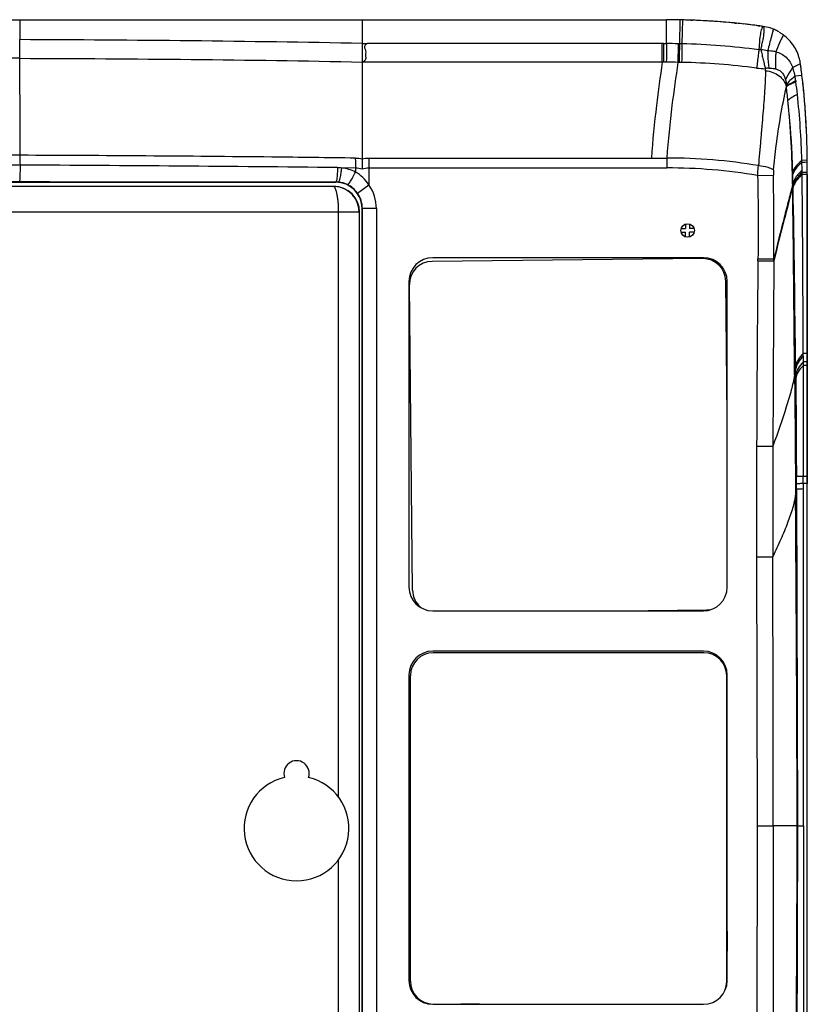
# Model space of a CAD drawing. Header units: millimetres. Extents: x 479 to 927, y 26 to 485.
# Tile 4 of 4: x 703 to 927, y 205 to 485. Entities that reach past the tile are written whole.
import ezdxf

# ---------------------------------------------------------------- set-up
doc = ezdxf.new("R2010")
doc.units = ezdxf.units.MM
doc.header["$LTSCALE"] = 30.734
doc.layers.get('0').update_dxf_attribs({"linetype": 'CONTINUOUS'})

msp = doc.modelspace()

# ---------------------------------------------------------------- linework, layer by layer
at = {"color": 6, "linetype": 'Continuous'}
for p, q in [((519.92, 485.45), (702.87, 485.45)), ((702.87, 485.45), (702.87, 485.32)), ((702.87, 485.45), (886.86, 485.45)), ((702.87, 485.45), (735.4, 485.45)), ((702.87, 485.32), (702.87, 479.77)), ((767.87, 485.45), (800.26, 485.45)), ((800.26, 485.45), (800.27, 478.7)), ((886.87, 478.64), (886.86, 485.45)), ((890.67, 485.41), (890.54, 478.6)), ((891.41, 485.4), (891.25, 478.59)), ((893.77, 485.33), (894.26, 485.31)), ((893.77, 485.3), (894.26, 485.28)), ((906.2, 484.51), (906.75, 484.45)), ((912.86, 483.73), (913.43, 483.66)), ((912.87, 483.75), (913.43, 483.67)), ((890.59, 481.18), (890.54, 478.6)), ((914.2, 479.26), (914.19, 479.22)), ((885.66, 478.65), (801.68, 478.65)), ((885.65, 473.34), (885.66, 478.65)), ((886.03, 478.64), (886.87, 478.64)), ((890.54, 478.6), (890.17, 478.61)), ((918.15, 476.77), (917.97, 476.34)), ((885.65, 473.34), (800.26, 473.38)), ((890.47, 473.31), (890.11, 473.31)), ((925.14, 471.62), (925.12, 471.8)), ((925.4, 469.6), (923.46, 469.35)), ((925.28, 470.6), (925.25, 470.78)), ((925.28, 470.6), (925.26, 470.7)), ((925.4, 469.6), (925.39, 469.69)), ((926.64, 454.53), (926.62, 454.77)), ((926.65, 454.76), (926.63, 455.13)), ((926.66, 454.52), (926.65, 454.76)), ((802.17, 446.05), (886.96, 446.06)), ((802.17, 446.05), (802.17, 438.45)), ((886.96, 446.06), (886.96, 443.27)), ((926.87, 441.43), (926.86, 446.9)), ((798.4, 443.27), (794.49, 443.22)), ((798.4, 443.27), (798.4, 442.08)), ((802.17, 443.28), (886.96, 443.27)), ((926.87, 445.45), (925.38, 445.41)), ((926.22, 444.84), (925.39, 444.82)), ((926.87, 444.86), (926.22, 444.84)), ((926.87, 441.95), (926.87, 445.45)), ((912.78, 441.11), (917.27, 441.22)), ((926.87, 441.95), (925.45, 441.94)), ((926.87, 441.43), (925.46, 441.41)), ((926.87, 441.95), (926.87, 441.95)), ((926.87, 441.43), (926.87, 441.43)), ((926.87, 441.43), (926.87, 355.45)), ((926.88, 387.01), (926.87, 441.43)), ((504.97, 439.2), (792.77, 439.2)), ((792.77, 439.28), (792.77, 439.2)), ((798.92, 436.12), (802.17, 438.45)), ((922.85, 439.07), (922.74, 438.61)), ((922.74, 438.61), (922.75, 438.03)), ((922.86, 438.42), (922.85, 439.07)), ((800.27, 80.22), (800.27, 431.7)), ((804.34, 431.7), (800.34, 431.7)), ((800.34, 80.22), (800.34, 431.7)), ((804.34, 431.7), (804.34, 80.22)), ((897.38, 417.71), (820.35, 417.71)), ((912.87, 416.83), (917.41, 416.78)), ((912.88, 417.42), (917.42, 417.37)), ((917.41, 416.78), (917.42, 417.37)), ((813.6, 410.96), (813.6, 323.94)), ((904.13, 323.94), (904.13, 410.96)), ((926.89, 390.47), (925.78, 390.47)), ((923.6, 385.99), (923.59, 386.78)), ((926.89, 388.02), (925.79, 388.02)), ((926.88, 387.01), (925.79, 387.01)), ((926.87, 388.02), (926.89, 388.02)), ((923.6, 385.99), (923.3, 384.29)), ((923.63, 383.28), (923.62, 384.28)), ((912.51, 364.09), (917.14, 364.07)), ((923.95, 319.71), (923.81, 355.38)), ((926.41, 355.46), (925.77, 355.46)), ((925.77, 353.41), (925.77, 355.46)), ((926.84, 353.41), (925.8, 353.41)), ((925.86, 255.96), (925.8, 353.41)), ((926.87, 355.45), (926.41, 355.46)), ((926.84, 353.41), (926.84, 353.41)), ((926.92, 158.52), (926.84, 353.41)), ((926.87, 355.45), (926.85, 353.41)), ((926.89, 158.52), (926.85, 353.41)), ((926.87, 355.45), (926.87, 355.45)), ((923.82, 351.78), (923.58, 350.13)), ((923.82, 351.78), (924.14, 255.96)), ((912.49, 332.58), (917.12, 332.6)), ((912.49, 332.58), (912.63, 255.96)), ((820.35, 317.19), (897.38, 317.19)), ((897.38, 305.71), (820.35, 305.71)), ((813.6, 298.96), (813.6, 211.94)), ((904.13, 211.94), (904.13, 298.96)), ((912.63, 255.96), (912.49, 179.33)), ((912.63, 255.96), (917.22, 255.96)), ((923.81, 156.54), (924.14, 255.96)), ((924.06, 255.96), (925.89, 255.96)), ((925.86, 255.96), (925.87, 160.05)), ((820.35, 205.19), (897.38, 205.19))]:
    msp.add_line(p, q, dxfattribs=at)
at = {"color": 7, "linetype": 'Continuous'}
for p, q in [((792.2, 438), (505.53, 438)), ((799.57, 430.63), (498.17, 430.63)), ((793.59, 264.06), (793.59, 430.63)), ((799.42, 430.63), (799.42, 79.76)), ((799.57, 79.76), (799.57, 430.63)), ((892.29, 427.26), (892.29, 425.99)), ((893.43, 427.27), (893.43, 425.99)), ((891.06, 425.99), (892.29, 425.99)), ((891.06, 424.93), (892.29, 424.93)), ((892.29, 423.64), (892.29, 424.93)), ((894.67, 425.99), (893.43, 425.99)), ((894.67, 424.93), (893.43, 424.93)), ((893.43, 423.64), (893.43, 424.93)), ((897.16, 417.44), (820.16, 416.64)), ((814.63, 323.07), (813.73, 410.08)), ((904.13, 372.28), (903.73, 411.01)), ((873.4, 317.19), (898.2, 317.45)), ((897.52, 305.23), (820.51, 305.25)), ((813.99, 211.75), (814.01, 298.76)), ((903.99, 211.73), (904.01, 298.74)), ((793.59, 79.76), (793.59, 246.45)), ((904, 231.89), (904.13, 220.33)), ((833.71, 205.25), (828.34, 205.19))]:
    msp.add_line(p, q, dxfattribs=at)
at = {"color": 6, "linetype": 'Continuous'}
for points in [[(906.19, 484.5), (906.69, 484.46), (906.75, 484.45)], [(926.87, 353.41), (926.88, 376.98), (926.88, 387.01)], [(923.95, 319.71), (924.06, 287.77), (924.14, 255.96)], [(924.14, 255.96), (924.06, 224.15), (923.95, 192.21), (923.82, 160.14)]]:
    msp.add_lwpolyline(points, dxfattribs=at)
msp.add_circle((892.87, 425.45), 1.93, dxfattribs=at)
for centre, radius, start, end in [((886.86, 287.46), 197.99, 88.8977, 90.0008), ((886.87, 287.78), 197.67, 88.6839, 88.8977), ((886.88, 286.81), 198.63, 88.1762, 88.6927), ((886.87, 286.6), 198.85, 88.0117, 88.1763), ((886.86, 286.21), 199.24, 86.9826, 87.8696), ((886.83, 285.8), 199.65, 86.3038, 86.9827), ((886.75, 284.64), 200.81, 84.4444, 86.3025), ((886.68, 283.85), 201.6, 83.6789, 84.2876), ((886.76, 284.51), 200.94, 82.5344, 83.6792), ((886.85, 285.24), 200.21, 82.1086, 82.3708), ((912.62, 471.37), 12.3, 72.4498, 81.9635), ((912.54, 471.09), 12.59, 67.7561, 72.4957), ((912.55, 471.11), 12.57, 64.9564, 67.7717), ((912.2, 470.37), 13.39, 62.3487, 64.9066), ((912.78, 471.44), 12.17, 59.7411, 62.4657), ((683.49, -5713.11), 6192.91, 88.919557, 89.820758), ((553.66, 476.64), 149.25, 359.1667, 1.2036), ((958.94, 474.11), 45.87, 173.4048, 173.6931), ((912.34, 470.82), 12.93, 52.8867, 55.0723), ((886.24, 228.05), 250.59, 89.1018, 89.8554), ((887.27, 286.81), 191.83, 88.8114, 89.0254), ((887.13, 285.05), 193.58, 82.2763, 88.7795), ((966.2, 473.4), 53.16, 175.0486, 176.2427), ((963.41, 473.64), 50.37, 174.0339, 175.0442), ((960.68, 473.92), 47.63, 173.6928, 174.026), ((862.96, 488.22), 52.01, 347.4264, 348.5703), ((866.69, 487.47), 48.21, 348.5627, 349.6151), ((869.76, 486.91), 45.09, 349.6163, 350.1801), ((681.44, -7041.44), 7515.93, 89.836464, 90.248296), ((912.96, 471.25), 12.12, 7.893, 14.6554), ((885.98, 349.77), 123.57, 89.9938, 90.1511), ((885.99, 275.82), 197.52, 89.7622, 89.9996), ((885.53, 161.97), 311.37, 89.1574, 89.7637), ((887.66, 285.51), 187.81, 88.9302, 89.1416), ((887.53, 282.88), 190.45, 82.4686, 88.9062), ((915.3, 493.13), 21.62, 262.5637, 269.3164), ((726.9, 445.53), 199.95, 7.5507, 7.8704), ((726.16, 445.43), 200.7, 7.2568, 7.4984), ((725.6, 445.36), 201.26, 6.942, 7.2037), ((724.59, 445.24), 202.28, 5.552, 6.9167), ((687.63, 438.41), 237.87, 6.216, 7.0846), ((654.13, 435.55), 268.63, 0.6536, 5.7479), ((696.2, 439.22), 229.26, 1.5466, 6.2448), ((724.9, 445.27), 201.97, 4.8109, 5.552), ((725.16, 445.29), 201.71, 4.5894, 4.8108), ((725.27, 445.3), 201.6, 4.4464, 4.5894), ((725.38, 445.31), 201.49, 4.292, 4.4464), ((725.56, 445.32), 201.31, 2.7943, 4.2924), ((726.51, 445.37), 200.36, 2.2873, 2.6185), ((728.63, 445.44), 198.24, 0.4207, 2.2905), ((627.38, -17471.04), 17918.08, 89.75824, 89.931307), ((529.69, 441.59), 173.38, 0.8142, 1.7455), ((886.83, 285.75), 160.33, 80.5963, 89.9544), ((622.05, -14936.24), 15380.49, 89.698235, 89.900091), ((642.59, -12972.38), 13416.57, 89.356626, 89.741795), ((603.47, 443.31), 99.59, 0.045, 0.4282), ((793.16, 436.16), 7.18, 79.3118, 89.2964), ((793.22, 431.55), 11.74, 63.8107, 83.7793), ((886.83, 285.94), 157.33, 80.5062, 89.9524), ((801.68, 441.03), 123.77, 0.6944, 1.7567), ((930.72, 441.51), 13.45, 174.8501, 181.2126), ((17.06, 423.53), 900.38, 359.60779, 1.12565), ((891.82, 440.96), 30.99, 0.9658, 2.1079), ((704.31, 435.94), 218.57, 0.8205, 1.4528), ((867.11, 440.57), 58.35, 0.8265, 1.3428), ((792.75, 431.72), 7.57, 83.7949, 89.9094), ((792.77, 431.7), 7.5, 0, 89.9975), ((792.74, 431.65), 7.64, 63.709, 83.7224), ((792.75, 431.69), 7.6, 35.6412, 63.6422), ((792.77, 431.7), 11.57, 359.9903, 35.6366), ((-20680.77, 189.25), 21604.96, 0.517261, 0.659764), ((-5049.1, 328.4), 5972.98, 0.56004, 1.048956), ((792.77, 431.7), 7.58, 0, 35.6367), ((820.35, 410.96), 6.75, 90, 180), ((897.38, 410.96), 6.75, 0, 90), ((8877.37, 334.57), 7964.92, 179.408279, 179.78764), ((11740.18, 334.91), 10823.08, 179.566583, 179.845603), ((355.09, 388.52), 570.7, 359.9487, 0.1164), ((9330.49, 365.91), 8404.73, 179.856205, 180.071293), ((5331.66, 345.27), 4419.19, 179.75601, 180.16453), ((7290.19, 343.87), 6373.08, 179.818366, 180.101351), ((-22792.34, 180.46), 23716.52, 0.182394, 0.409907), ((820.35, 323.94), 6.75, 180, 270), ((897.38, 323.94), 6.75, 270, 360), ((820.35, 298.96), 6.75, 90, 180), ((897.38, 298.96), 6.75, 0, 90), ((-22792.32, 331.46), 23716.51, 359.590089, 359.817606), ((820.35, 211.94), 6.75, 180, 270), ((897.38, 211.94), 6.75, 270, 360)]:
    msp.add_arc(centre, radius, start, end, dxfattribs=at)
at = {"color": 7, "linetype": 'Continuous'}
for centre, radius, start, end in [((893.77, 474.07), 11.25, 87.9029, 90.0102), ((886.74, 284.17), 201.28, 82.4561, 87.88), ((912.13, 475.88), 7.9, 80.4779, 82.4516), ((912.12, 475.86), 7.91, 75.4455, 80.4777), ((917.3, 470.58), 7.92, 7.4922, 17.2095), ((726.2, 445.44), 200.65, 6.9159, 7.4947), ((725.01, 445.28), 201.86, 2.803, 6.9187), ((918.76, 454.77), 7.87, 359.9996, 2.7804), ((820.23, 410.15), 6.49, 90.6074, 180.6065), ((897.23, 410.95), 6.49, 0.6074, 90.6065), ((821.13, 323.14), 6.49, 180.6074, 230.0421), ((898.13, 323.94), 6.49, 270.6074, 284.2328), ((820.51, 298.76), 6.49, 89.9985, 179.9976), ((897.52, 298.74), 6.49, 359.9985, 89.9976), ((781.62, 270.91), 3.61, 341.6051, 198.3949), ((781.62, 255.26), 14.91, 103.2991, 76.7009), ((820.49, 211.75), 6.49, 179.9984, 269.9975), ((897.5, 211.73), 6.49, 335.961, 359.9975)]:
    msp.add_arc(centre, radius, start, end, dxfattribs=at)
msp.add_ellipse((792.2, 430.63), major_axis=(7.37, 0), ratio=0.999962, start_param=0, end_param=1.570796, dxfattribs=at)
at = {"color": 6, "linetype": 'Continuous'}
for points, knots in [([(913.37, 479.38), (913.45, 480.07), (913.62, 481.25), (913.85, 482.41), (914.01, 482.88)], [0, 0, 0, 0, 0.589774, 1, 1, 1, 1]), ([(914.01, 482.88), (914.03, 482.94), (914.1, 483.16), (914.2, 483.37), (914.3, 483.5)], [0, 0, 0, 0, 0.305552, 1, 1, 1, 1]), ([(914.55, 482.86), (914.58, 482.37), (914.49, 481.16), (914.32, 479.97), (914.2, 479.26)], [0, 0, 0, 0, 0.41005, 1, 1, 1, 1]), ([(914.4, 483.47), (914.42, 483.43), (914.51, 483.24), (914.54, 483.03), (914.55, 482.86)], [0, 0, 0, 0, 0.21265, 1, 1, 1, 1]), ([(917.31, 482.74), (917.28, 482.68), (917.15, 482.29), (917.04, 481.9), (916.94, 481.58)], [0, 0, 0, 0, 0.173695, 1, 1, 1, 1]), ([(916.94, 481.58), (916.86, 481.27), (916.4, 479.61), (915.98, 477.94), (915.64, 476.59)], [0, 0, 0, 0, 0.188381, 1, 1, 1, 1]), ([(919.65, 480.2), (919.54, 479.99), (919.02, 478.85), (918.54, 477.7), (918.15, 476.77)], [0, 0, 0, 0, 0.193498, 1, 1, 1, 1]), ([(920.15, 481.13), (920.06, 481.01), (919.89, 480.71), (919.74, 480.39), (919.65, 480.2)], [0, 0, 0, 0, 0.406284, 1, 1, 1, 1]), ([(924.69, 474.31), (924.34, 475.65), (923.18, 478.23), (921.25, 480.3), (920.15, 481.13)], [0, 0, 0, 0, 0.500006, 1, 1, 1, 1]), ([(800.27, 478.7), (800.26, 478.22), (800.25, 476.45), (800.23, 474.69), (800.26, 473.4)], [0, 0, 0, 0, 0.270255, 1, 1, 1, 1]), ([(801.68, 478.65), (801.55, 478.57), (801.31, 478.4), (801.03, 478.08), (800.91, 477.67), (801.02, 477.28), (801.18, 476.94), (801.33, 476.45), (801.28, 475.96), (801.24, 475.48), (801.25, 475.13), (801.29, 474.78), (801.31, 474.44), (801.23, 474.09), (801, 473.78), (800.66, 473.54), (800.4, 473.43), (800.26, 473.38)], [0, 0, 0, 0, 0.074082, 0.143915, 0.207746, 0.270896, 0.334618, 0.396571, 0.515692, 0.573963, 0.631209, 0.687979, 0.743794, 0.799186, 0.859469, 0.926663, 1, 1, 1, 1]), ([(886.03, 478.64), (886.02, 478.16), (886.01, 476.4), (886, 474.63), (885.99, 473.35)], [0, 0, 0, 0, 0.269899, 1, 1, 1, 1]), ([(886.87, 478.64), (886.87, 478.16), (886.85, 476.4), (886.83, 474.63), (886.81, 473.34)], [0, 0, 0, 0, 0.270154, 1, 1, 1, 1]), ([(890.17, 478.61), (890.16, 478.13), (890.14, 476.37), (890.12, 474.6), (890.11, 473.31)], [0, 0, 0, 0, 0.27015, 1, 1, 1, 1]), ([(890.54, 478.6), (890.53, 478.13), (890.51, 476.36), (890.49, 474.6), (890.47, 473.31)], [0, 0, 0, 0, 0.27015, 1, 1, 1, 1]), ([(891.25, 478.59), (891.24, 478.12), (891.21, 476.35), (891.19, 474.58), (891.17, 473.3)], [0, 0, 0, 0, 0.269885, 1, 1, 1, 1]), ([(913.15, 476.88), (913.09, 476.42), (912.87, 474.68), (912.66, 472.95), (912.5, 471.69)], [0, 0, 0, 0, 0.270034, 1, 1, 1, 1]), ([(913.73, 476.89), (913.68, 476.88), (913.49, 476.85), (913.29, 476.86), (913.15, 476.88)], [0, 0, 0, 0, 0.243548, 1, 1, 1, 1]), ([(913.73, 476.89), (913.83, 476.41), (914.02, 475.46), (914.34, 474.07), (914.68, 472.76), (914.92, 471.92), (915.04, 471.51)], [0, 0, 0, 0, 0.267818, 0.524249, 0.76873, 1, 1, 1, 1]), ([(915.64, 476.59), (915.65, 476.15), (915.71, 474.52), (915.82, 472.88), (915.96, 471.69)], [0, 0, 0, 0, 0.26782, 1, 1, 1, 1]), ([(917.97, 476.34), (917.79, 476.36), (917.01, 476.46), (916.23, 476.54), (915.64, 476.59)], [0, 0, 0, 0, 0.236494, 1, 1, 1, 1]), ([(702.89, 474.46), (719.13, 474.42), (751.59, 474.21), (784.04, 473.76), (800.26, 473.41)], [0, 0, 0, 0, 0.500402, 1, 1, 1, 1]), ([(702.99, 446.87), (702.99, 449.55), (702.97, 458.75), (702.94, 467.95), (702.89, 474.46)], [0, 0, 0, 0, 0.291586, 1, 1, 1, 1]), ([(917.97, 476.34), (917.93, 475.9), (917.83, 474.28), (917.82, 472.66), (917.91, 471.47)], [0, 0, 0, 0, 0.266328, 1, 1, 1, 1]), ([(917.97, 476.34), (918.51, 476.21), (919.56, 475.81), (921.42, 474.45), (922.4, 472.93), (922.8, 471.84)], [0, 0, 0, 0, 0.241752, 0.48923, 1, 1, 1, 1]), ([(800.26, 473.38), (800.28, 469.24), (800.29, 460.06), (800.27, 450.89), (800.26, 445.84)], [0, 0, 0, 0, 0.45061, 1, 1, 1, 1]), ([(885.65, 473.34), (885.07, 469.25), (883.81, 460.19), (882.91, 451.07), (882.58, 446.06)], [0, 0, 0, 0, 0.451706, 1, 1, 1, 1]), ([(890.11, 473.31), (889.51, 469.22), (888.22, 460.17), (887.3, 451.07), (886.96, 446.06)], [0, 0, 0, 0, 0.451756, 1, 1, 1, 1]), ([(915.03, 470.92), (914.98, 469), (914.86, 466.03), (914.57, 461.95), (914.29, 458.62), (914.03, 455.75), (913.84, 453.37), (913.68, 451.53), (913.52, 449.67), (913.35, 448.1), (913.24, 446.83), (913.17, 445.87), (913.13, 444.9), (913.09, 444.25), (913.03, 443.93)], [0, 0, 0, 0, 0.212232, 0.329411, 0.453121, 0.582719, 0.649539, 0.717571, 0.786702, 0.856836, 0.892271, 0.927966, 0.963939, 1, 1, 1, 1]), ([(915.03, 470.92), (915.74, 470.86), (917.11, 470.55), (918.93, 469.57), (920.3, 468.13), (920.84, 466.95), (920.98, 466.34)], [0, 0, 0, 0, 0.266298, 0.522764, 0.767114, 1, 1, 1, 1]), ([(915.96, 471.69), (915.88, 471.69), (915.56, 471.68), (915.25, 471.59), (915.04, 471.51)], [0, 0, 0, 0, 0.259664, 1, 1, 1, 1]), ([(915.96, 471.69), (916.13, 471.69), (916.78, 471.67), (917.43, 471.58), (917.91, 471.47)], [0, 0, 0, 0, 0.257117, 1, 1, 1, 1]), ([(917.91, 471.47), (918.24, 471.39), (918.88, 471.13), (919.71, 470.43), (920.36, 469.47), (920.64, 468.72), (920.76, 468.32)], [0, 0, 0, 0, 0.227304, 0.463599, 0.719283, 1, 1, 1, 1]), ([(922.8, 471.84), (922.57, 471.54), (921.77, 470.44), (921.1, 469.24), (920.76, 468.32)], [0, 0, 0, 0, 0.276258, 1, 1, 1, 1]), ([(923.81, 472.36), (923.73, 472.32), (923.4, 472.15), (923.06, 471.97), (922.8, 471.84)], [0, 0, 0, 0, 0.223813, 1, 1, 1, 1]), ([(923.46, 469.35), (923.32, 469.98), (923.11, 470.81), (922.86, 471.63), (922.8, 471.84)], [0, 0, 0, 0, 0.748496, 1, 1, 1, 1]), ([(924.55, 472.73), (924.5, 472.7), (924.25, 472.58), (924, 472.46), (923.81, 472.36)], [0, 0, 0, 0, 0.209218, 1, 1, 1, 1]), ([(924.9, 472.89), (924.88, 472.88), (924.76, 472.83), (924.64, 472.77), (924.55, 472.73)], [0, 0, 0, 0, 0.195616, 1, 1, 1, 1]), ([(920.76, 468.32), (920.79, 468.2), (920.9, 467.74), (920.95, 467.26), (920.97, 466.91)], [0, 0, 0, 0, 0.256514, 1, 1, 1, 1]), ([(923.46, 469.35), (922.94, 468.97), (922.03, 468.24), (921.25, 467.35), (920.97, 466.91)], [0, 0, 0, 0, 0.553184, 1, 1, 1, 1]), ([(917.32, 442.71), (917.53, 445.03), (918.4, 452.96), (919.75, 460.83), (920.98, 466.34)], [0, 0, 0, 0, 0.29206, 1, 1, 1, 1]), ([(923.65, 468.01), (923.1, 467.76), (922.16, 467.28), (921.3, 466.66), (920.98, 466.35)], [0, 0, 0, 0, 0.572839, 1, 1, 1, 1]), ([(923.68, 467.74), (923.14, 467.52), (922.2, 467.14), (921.31, 466.63), (920.98, 466.35)], [0, 0, 0, 0, 0.578215, 1, 1, 1, 1]), ([(924.1, 464.16), (923.55, 463.9), (922.6, 463.41), (921.73, 462.78), (921.41, 462.45)], [0, 0, 0, 0, 0.574324, 1, 1, 1, 1]), ([(922.79, 442.1), (922.74, 443.77), (922.48, 450.57), (921.95, 457.35), (921.41, 462.45)], [0, 0, 0, 0, 0.246419, 1, 1, 1, 1]), ([(798.36, 446.05), (790.43, 446.16), (758.64, 446.56), (726.85, 446.76), (702.99, 446.86)], [0, 0, 0, 0, 0.249451, 1, 1, 1, 1]), ([(798.34, 446.06), (798.34, 445.83), (798.35, 444.9), (798.39, 443.97), (798.4, 443.27)], [0, 0, 0, 0, 0.24556, 1, 1, 1, 1]), ([(800.26, 445.84), (800.27, 445.61), (800.29, 445.14), (800.31, 444.2), (800.31, 443.49), (800.31, 443.01)], [0, 0, 0, 0, 0.24592, 0.495375, 1, 1, 1, 1]), ([(702.87, 439.35), (702.88, 439.35), (702.89, 439.39), (702.91, 439.44), (702.93, 439.55), (702.95, 439.75), (702.98, 440.09), (703, 440.58), (703.03, 441.18), (703.05, 442.13), (703.06, 442.87), (703.06, 443.39)], [0, 0, 0, 0, 0.007188, 0.022895, 0.047635, 0.081362, 0.17446, 0.298833, 0.449657, 0.621255, 1, 1, 1, 1]), ([(793.24, 443.34), (793.25, 442.83), (793.23, 441.88), (793.15, 440.75), (793.05, 440.02), (792.97, 439.64), (792.9, 439.41), (792.81, 439.29), (792.77, 439.28)], [0, 0, 0, 0, 0.37249, 0.690857, 0.814532, 0.908193, 0.969309, 1, 1, 1, 1]), ([(793.57, 439.24), (793.61, 439.24), (793.71, 439.34), (793.8, 439.55), (793.93, 439.92), (794.11, 440.66), (794.31, 441.78), (794.44, 442.72), (794.49, 443.22)], [0, 0, 0, 0, 0.027683, 0.084895, 0.178558, 0.306687, 0.639473, 1, 1, 1, 1]), ([(912.78, 441.11), (912.79, 441.35), (912.86, 442.29), (912.95, 443.23), (913.03, 443.93)], [0, 0, 0, 0, 0.253197, 1, 1, 1, 1]), ([(913.03, 443.93), (913.91, 443.86), (915.15, 443.68), (916.57, 443.19), (917.12, 442.89), (917.32, 442.71)], [0, 0, 0, 0, 0.589951, 0.825436, 1, 1, 1, 1]), ([(925.38, 445.41), (925.07, 445.16), (924.02, 444.22), (923.13, 443.05), (922.79, 442.1)], [0, 0, 0, 0, 0.285683, 1, 1, 1, 1]), ([(925.39, 444.82), (925.08, 444.57), (924.03, 443.62), (923.14, 442.44), (922.81, 441.48)], [0, 0, 0, 0, 0.284921, 1, 1, 1, 1]), ([(796.12, 438.5), (796.16, 438.48), (796.29, 438.56), (796.46, 438.75), (796.71, 439.07), (797, 439.51), (797.33, 440.06), (797.81, 440.92), (798.16, 441.6), (798.4, 442.08)], [0, 0, 0, 0, 0.029572, 0.090799, 0.185196, 0.309842, 0.459906, 0.629557, 1, 1, 1, 1]), ([(802.17, 438.45), (801.7, 439.19), (800.59, 440.58), (799.16, 441.65), (798.4, 442.08)], [0, 0, 0, 0, 0.50076, 1, 1, 1, 1]), ([(925.44, 442.53), (925.12, 442.27), (924.06, 441.29), (923.18, 440.06), (922.85, 439.07)], [0, 0, 0, 0, 0.283887, 1, 1, 1, 1]), ([(925.45, 441.94), (924.84, 441.41), (923.82, 440.34), (923.08, 439.05), (922.86, 438.42)], [0, 0, 0, 0, 0.54832, 1, 1, 1, 1]), ([(925.46, 441.41), (925.14, 441.13), (924.07, 440.08), (923.19, 438.78), (922.88, 437.75)], [0, 0, 0, 0, 0.281567, 1, 1, 1, 1]), ([(925.78, 390.47), (925.76, 394.71), (925.68, 411.69), (925.57, 428.68), (925.46, 441.41)], [0, 0, 0, 0, 0.250092, 1, 1, 1, 1]), ([(648.86, 439.36), (653.36, 439.36), (671.36, 439.36), (689.37, 439.36), (702.87, 439.35)], [0, 0, 0, 0, 0.250086, 1, 1, 1, 1]), ([(702.87, 439.35), (710.38, 439.35), (740.34, 439.33), (770.31, 439.31), (792.77, 439.28)], [0, 0, 0, 0, 0.250547, 1, 1, 1, 1]), ([(922.75, 438.03), (922.4, 436.55), (921.61, 433.39), (919.76, 426.33), (918.32, 420.72), (917.41, 416.78)], [0, 0, 0, 0, 0.207331, 0.446397, 1, 1, 1, 1]), ([(922.74, 438.61), (922.4, 437.14), (921.6, 433.98), (919.75, 426.92), (918.32, 421.31), (917.42, 417.37)], [0, 0, 0, 0, 0.207372, 0.446444, 1, 1, 1, 1]), ([(922.86, 438.42), (922.86, 438.39), (922.82, 438.26), (922.78, 438.12), (922.75, 438.03)], [0, 0, 0, 0, 0.260491, 1, 1, 1, 1]), ([(925.78, 390.47), (925.21, 389.93), (924.25, 388.82), (923.69, 387.44), (923.59, 386.78)], [0, 0, 0, 0, 0.540234, 1, 1, 1, 1]), ([(925.78, 389.68), (925.21, 389.14), (924.25, 388.04), (923.7, 386.65), (923.6, 385.99)], [0, 0, 0, 0, 0.540419, 1, 1, 1, 1]), ([(925.79, 388.02), (925.22, 387.47), (924.26, 386.35), (923.72, 384.95), (923.62, 384.28)], [0, 0, 0, 0, 0.539382, 1, 1, 1, 1]), ([(925.79, 387.01), (925.23, 386.46), (924.27, 385.34), (923.73, 383.95), (923.63, 383.28)], [0, 0, 0, 0, 0.539351, 1, 1, 1, 1]), ([(923.3, 384.29), (923.05, 382.87), (922.34, 379.82), (920.32, 373.07), (918.43, 367.78), (917.14, 364.07)], [0, 0, 0, 0, 0.204723, 0.443137, 1, 1, 1, 1]), ([(923.3, 384.29), (923.33, 381.5), (923.43, 370.12), (923.52, 358.73), (923.58, 350.13)], [0, 0, 0, 0, 0.244951, 1, 1, 1, 1]), ([(923.63, 383.28), (923.66, 381.02), (923.74, 371.72), (923.79, 362.42), (923.81, 355.38)], [0, 0, 0, 0, 0.242987, 1, 1, 1, 1]), ([(925.77, 355.46), (925.51, 355.45), (925.06, 355.44), (924.47, 355.42), (924.08, 355.4), (923.88, 355.39), (923.81, 355.38)], [0, 0, 0, 0, 0.394239, 0.693431, 0.895704, 1, 1, 1, 1]), ([(925.77, 353.41), (925.52, 353.4), (925.06, 353.39), (924.48, 353.37), (924.08, 353.35), (923.88, 353.34), (923.82, 353.32)], [0, 0, 0, 0, 0.394633, 0.693949, 0.896081, 1, 1, 1, 1]), ([(925.78, 351.87), (925.52, 351.87), (925.07, 351.85), (924.48, 351.83), (924.09, 351.81), (923.89, 351.8), (923.82, 351.78)], [0, 0, 0, 0, 0.394877, 0.694267, 0.89631, 1, 1, 1, 1]), ([(923.58, 350.13), (923.39, 348.89), (922.74, 346.22), (921.29, 342.05), (919.36, 337.45), (917.89, 334.26), (917.12, 332.6)], [0, 0, 0, 0, 0.201055, 0.437874, 0.706558, 1, 1, 1, 1]), ([(924.06, 255.96), (924, 255.95), (923.81, 255.96), (923.43, 255.96), (922.86, 255.96), (921.72, 255.96), (919.81, 255.96), (918.17, 255.97), (917.22, 255.96)], [0, 0, 0, 0, 0.027408, 0.08309, 0.1667, 0.278057, 0.584214, 1, 1, 1, 1])]:
    msp.add_open_spline(points, degree=3, knots=knots, dxfattribs=at)
for points in [[(914.3, 483.5), (914.31, 483.52), (914.32, 483.53), (914.34, 483.55)], [(914.34, 483.55), (914.36, 483.53), (914.38, 483.5), (914.4, 483.47)], [(918.91, 481.95), (919.06, 481.87), (919.2, 481.78), (919.34, 481.7)], [(919.34, 481.7), (919.48, 481.61), (919.61, 481.52), (919.75, 481.42)], [(800.27, 478.7), (800.74, 478.69), (801.21, 478.68), (801.68, 478.65)], [(886.03, 478.64), (885.9, 478.64), (885.78, 478.63), (885.66, 478.65)], [(915.64, 476.59), (915.01, 476.73), (914.37, 476.84), (913.73, 476.89)], [(915.03, 470.92), (915.04, 471.11), (915.04, 471.31), (915.04, 471.51)], [(924.97, 472.91), (924.95, 472.9), (924.92, 472.89), (924.9, 472.89)], [(923.65, 468.01), (923.59, 468.46), (923.52, 468.9), (923.46, 469.35)], [(920.97, 466.91), (920.98, 466.72), (920.98, 466.54), (920.98, 466.35)], [(921.41, 462.45), (921.27, 463.75), (921.12, 465.05), (920.98, 466.35)], [(923.65, 468.01), (923.66, 467.92), (923.67, 467.83), (923.68, 467.74)], [(798.34, 446.06), (798.98, 446.04), (799.63, 445.97), (800.26, 445.84)], [(800.26, 445.84), (800.89, 445.98), (801.53, 446.06), (802.17, 446.05)], [(798.4, 443.27), (799.04, 443.29), (799.69, 443.2), (800.31, 443.01)], [(800.31, 443.01), (800.91, 443.19), (801.54, 443.28), (802.17, 443.28)], [(925.39, 444.82), (925.39, 445.02), (925.38, 445.22), (925.38, 445.41)], [(912.78, 441.11), (912.97, 433.22), (912.97, 425.32), (912.88, 417.42)], [(925.45, 441.94), (925.45, 442.13), (925.44, 442.33), (925.44, 442.53)], [(922.88, 437.75), (922.87, 437.97), (922.87, 438.2), (922.86, 438.42)], [(912.87, 416.83), (912.88, 417.03), (912.88, 417.22), (912.88, 417.42)], [(925.78, 389.68), (925.78, 389.94), (925.78, 390.2), (925.78, 390.47)], [(925.79, 387.01), (925.79, 387.34), (925.79, 387.68), (925.79, 388.02)], [(923.62, 384.29), (923.61, 384.86), (923.61, 385.42), (923.6, 385.99)], [(917.22, 255.96), (917.2, 281.51), (917.17, 307.05), (917.12, 332.6)], [(917.22, 255.96), (917.2, 230.41), (917.17, 204.87), (917.12, 179.32)]]:
    msp.add_open_spline(points, degree=3, dxfattribs=at)
at = {"color": 7, "linetype": 'Continuous'}
for points, knots in [([(792.16, 437.98), (792.15, 437.99), (792.12, 438), (792.09, 438), (792.06, 438)], [0, 0, 0, 0, 0.254512, 1, 1, 1, 1]), ([(799.42, 430.63), (799.42, 431.12), (799.35, 431.84), (799.11, 432.78), (798.79, 433.69), (798.21, 434.76), (797.44, 435.7), (796.73, 436.35), (795.95, 436.92), (794.89, 437.49), (793.5, 437.9), (792.54, 438), (792.06, 438)], [0, 0, 0, 0, 0.125569, 0.188399, 0.251176, 0.376418, 0.501507, 0.564088, 0.626626, 0.751211, 0.875298, 1, 1, 1, 1]), ([(793.59, 430.63), (793.6, 431.09), (793.58, 431.78), (793.53, 432.69), (793.49, 433.34), (793.43, 433.97), (793.36, 434.58), (793.27, 435.14), (793.18, 435.67), (793.08, 436.15), (792.97, 436.58), (792.85, 436.96), (792.72, 437.29), (792.59, 437.55), (792.47, 437.74), (792.38, 437.85), (792.29, 437.93), (792.21, 437.97), (792.16, 437.98)], [0, 0, 0, 0, 0.180494, 0.268903, 0.355009, 0.438073, 0.517392, 0.592335, 0.662286, 0.72669, 0.785106, 0.837144, 0.882533, 0.921179, 0.953155, 0.966787, 0.979005, 1, 1, 1, 1])]:
    msp.add_open_spline(points, degree=3, knots=knots, dxfattribs=at)

doc.saveas('drawing.dxf')
